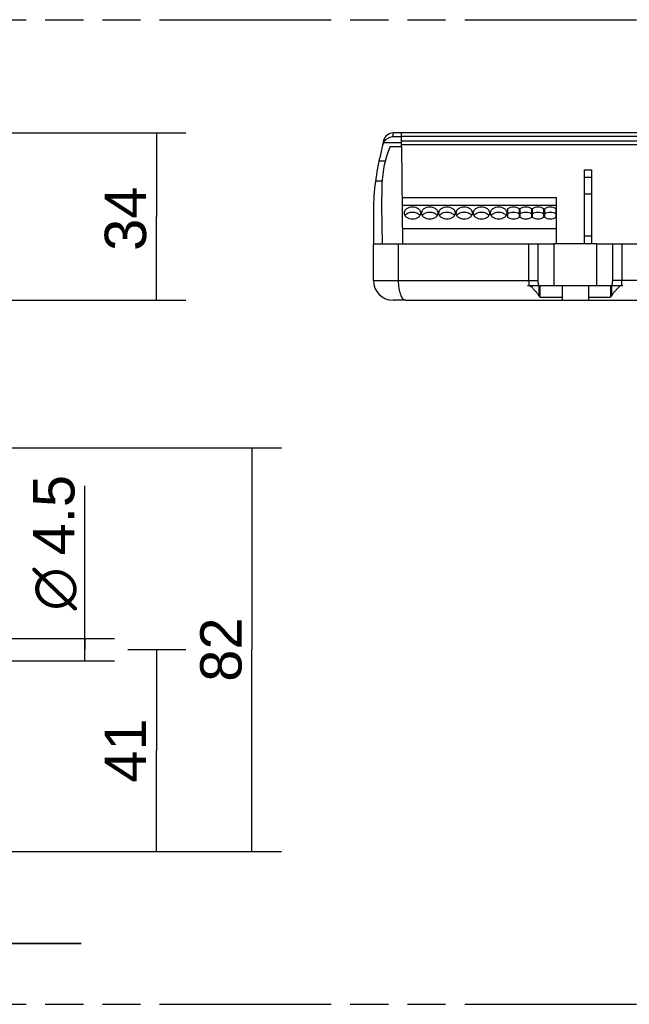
# Model space of a CAD drawing. Header units: millimetres. Extents: x 0 to 210, y 0 to 297.
# Tile 5 of 11: x 105 to 136, y 133 to 183. Entities that reach past the tile are written whole.
import ezdxf
from ezdxf.enums import TextEntityAlignment as Align

# ---------------------------------------------------------------- set-up
doc = ezdxf.new("R2010")
doc.units = ezdxf.units.MM
doc.header["$LTSCALE"] = 19.36
doc.linetypes.add('PHANTOM', pattern=[0.8, 0.45, -0.05, 0.1, -0.05, 0.1, -0.05])
doc.layers.get('0').update_dxf_attribs({"linetype": 'CONTINUOUS'})
for name, color, linetype in [('DEFAULT_3', 7, 'PHANTOM'), ('Z_AXIS', 7, 'CONTINUOUS'), ('Z_DIM_3D', 7, 'CONTINUOUS')]:
    doc.layers.add(name, color=color, linetype=linetype)
doc.styles.add('TEXTSTYLE_3', font='helveticaneueltw1g-ltcn.otf')
doc.styles.add('TEXTSTYLE_4', font='gdt', dxfattribs={"width": 0.7})
doc.dimstyles.new('DIMSTYLE_1', dxfattribs={"dimtxt": 2.1, "dimasz": 3.5, "dimexe": 1.5, "dimexo": 0, "dimgap": 0.525, "dimtad": 1, "dimdec": 1, "dimlfac": 4, "dimdsep": 46, "dimtxsty": 'TEXTSTYLE_3', "dimcen": 0.09, "dimclrt": 5, "dimadec": 0, "dimazin": 0, "dimtp": 0.1, "dimtm": 0.1, "dimtfac": 1, "dimtdec": 1, "dimtofl": 0, "dimtmove": 0, "dimatfit": 3, "dimfxl": 0, "dimtolj": 1, "dimarcsym": 0})
doc.dimstyles.new('DIMSTYLE_2', dxfattribs={"dimtxt": 2.1, "dimasz": 3.5, "dimexe": 1.5, "dimexo": 0, "dimgap": 0.525, "dimtad": 1, "dimdec": 1, "dimlfac": 4, "dimdsep": 46, "dimtxsty": 'TEXTSTYLE_3', "dimcen": 0.09, "dimclrt": 5, "dimadec": 0, "dimazin": 0, "dimtp": 0.3, "dimtm": 0.3, "dimtfac": 1, "dimtdec": 1, "dimtofl": 0, "dimtmove": 0, "dimatfit": 3, "dimfxl": 0, "dimtolj": 1, "dimarcsym": 0})
doc.dimstyles.new('DIMSTYLE_3', dxfattribs={"dimtxt": 2.1, "dimasz": 3.5, "dimexe": 1.5, "dimexo": 0, "dimgap": 0.525, "dimtad": 1, "dimdec": 1, "dimlfac": 4, "dimdsep": 46, "dimtxsty": 'TEXTSTYLE_3', "dimcen": 0.09, "dimclrt": 5, "dimadec": 0, "dimazin": 0, "dimtp": 0.5, "dimtm": 0.5, "dimtfac": 1, "dimtdec": 1, "dimtofl": 0, "dimtmove": 0, "dimatfit": 3, "dimfxl": 0, "dimtolj": 1, "dimarcsym": 0})

# ---------------------------------------------------------------- blocks, each defined once
blk = doc.blocks.new('*D2')
at = {"layer": 'Z_DIM_3D', "color": 2, "linetype": 'Continuous'}
for p, q in [((101.813, 176.93), (113.417, 176.93)), ((111.917, 176.93), (111.917, 172.68)), ((111.917, 168.43), (111.917, 172.68)), ((100.69, 168.43), (113.417, 168.43))]:
    blk.add_line(p, q, dxfattribs=at)
at = {"layer": 'Z_DIM_3D', "color": 5, "linetype": 'Continuous', "style": 'TEXTSTYLE_3'}
blk.add_text('34', height=2.1, rotation=90, dxfattribs=at).set_placement((111.392, 172.573), align=Align.CENTER)
blk = doc.blocks.new('_NONE')
blk = doc.blocks.new('*D3')
at = {"layer": 'Z_DIM_3D', "color": 2, "linetype": 'Continuous'}
for p, q in [((100.69, 160.942), (118.265, 160.942)), ((116.765, 160.942), (116.765, 150.692)), ((116.765, 140.442), (116.765, 150.692)), ((100.69, 140.442), (118.265, 140.442))]:
    blk.add_line(p, q, dxfattribs=at)
at = {"layer": 'Z_DIM_3D', "color": 5, "linetype": 'Continuous', "style": 'TEXTSTYLE_3'}
blk.add_text('82', height=2.1, rotation=90, dxfattribs=at).set_placement((116.24, 150.692), align=Align.CENTER)
blk = doc.blocks.new('*D4')
at = {"layer": 'Z_DIM_3D', "color": 2, "linetype": 'Continuous'}
for p, q in [((59.34, 150.692), (59.34, 134.262)), ((103.09, 150.692), (103.09, 134.262)), ((59.34, 135.762), (54.34, 135.762)), ((54.34, 135.762), (81.215, 135.762)), ((108.09, 135.762), (81.215, 135.762)), ((103.09, 135.762), (108.09, 135.762))]:
    blk.add_line(p, q, dxfattribs=at)
at = {"layer": 'Z_DIM_3D', "color": 5, "linetype": 'Continuous', "style": 'TEXTSTYLE_3'}
blk.add_text('175', height=2.1, dxfattribs=at).set_placement((81.215, 136.287), align=Align.CENTER)
blk = doc.blocks.new('*D6')
at = {"layer": 'Z_DIM_3D', "color": 2, "linetype": 'Continuous'}
for p, q in [((108.281, 150.692), (108.281, 159.008)), ((103.09, 151.255), (109.781, 151.255)), ((108.281, 151.255), (108.281, 150.692)), ((108.281, 150.13), (108.281, 150.692)), ((103.09, 150.13), (109.781, 150.13))]:
    blk.add_line(p, q, dxfattribs=at)
at = {"layer": 'Z_DIM_3D', "color": 5, "linetype": 'Continuous'}
for s, style, p in [('4.5', 'TEXTSTYLE_3', (107.756, 155.482)), ('n', 'TEXTSTYLE_4', (107.756, 152.682))]:
    blk.add_text(s, height=2.1, rotation=90, dxfattribs=dict(at, style=style)).set_placement(p)
blk = doc.blocks.new('*D7')
at = {"layer": 'Z_DIM_3D', "color": 2, "linetype": 'Continuous'}
for p, q in [((103.09, 150.692), (103.093, 150.692)), ((110.468, 150.692), (113.417, 150.692)), ((111.917, 150.692), (111.917, 145.567)), ((111.917, 140.442), (111.917, 145.567)), ((100.69, 140.442), (113.417, 140.442))]:
    blk.add_line(p, q, dxfattribs=at)
at = {"layer": 'Z_DIM_3D', "color": 5, "linetype": 'Continuous', "style": 'TEXTSTYLE_3'}
blk.add_text('41', height=2.1, rotation=90, dxfattribs=at).set_placement((111.392, 145.567), align=Align.CENTER)

msp = doc.modelspace()

# ---------------------------------------------------------------- linework, layer by layer
at = {"color": 9, "linetype": 'Continuous'}
for p, q in [((123.898, 176.745), (124.359, 176.745)), ((142.002, 176.743), (124.359, 176.743)), ((124.361, 176.532), (142, 176.532)), ((123.456, 176.451), (124.361, 176.451)), ((124.362, 176.348), (141.998, 176.348)), ((124.213, 169.43), (124.213, 171.305)), ((130.816, 169.43), (130.816, 171.305)), ((131.296, 169.43), (131.296, 171.305)), ((135.064, 171.305), (135.064, 169.43)), ((135.544, 171.305), (135.544, 169.43)), ((122.93, 169.43), (131.296, 169.43)), ((143.43, 169.43), (135.064, 169.43))]:
    msp.add_line(p, q, dxfattribs=at)
at = {"color": 7, "linetype": 'Continuous'}
for p, q in [((142.42, 176.93), (123.94, 176.93)), ((124.363, 176.242), (124.357, 176.93)), ((123.776, 176.242), (124.363, 176.242)), ((132.23, 173.637), (124.386, 173.637)), ((132.23, 171.305), (132.23, 173.637)), ((133.655, 171.305), (133.655, 173.835)), ((134.03, 171.305), (134.03, 173.835)), ((132.23, 173.237), (124.389, 173.237)), ((132.23, 172.062), (124.4, 172.062)), ((133.655, 171.705), (134.03, 171.705)), ((122.93, 169.43), (122.93, 171.305)), ((124.213, 171.305), (132.098, 171.305)), ((134.263, 171.305), (142.148, 171.305)), ((124.571, 168.43), (123.93, 168.43))]:
    msp.add_line(p, q, dxfattribs=at)
for centre, radius, start, end in [((123.94, 176.43), 0.5, 90, 167), ((123.93, 169.43), 1, 180, 270)]:
    msp.add_arc(centre, radius, start, end, dxfattribs=at)
at = {"color": 9, "linetype": 'Continuous'}
msp.add_open_spline([(124.571, 168.43), (124.547, 168.43), (124.493, 168.447), (124.426, 168.51), (124.365, 168.605), (124.313, 168.729), (124.269, 168.88), (124.225, 169.115), (124.213, 169.303), (124.213, 169.43)], degree=3, knots=[0, 0, 0, 0, 0.064491, 0.1428, 0.241694, 0.362298, 0.502664, 0.65909, 1, 1, 1, 1], dxfattribs=at)
at = {"layer": 'DEFAULT_3', "color": 91, "linetype": 'PHANTOM', "true_color": 0x80ff80}
for p, q in [((50.129, 182.68), (150.129, 182.68)), ((50.129, 132.68), (150.129, 132.68))]:
    msp.add_line(p, q, dxfattribs=at)
at = {"layer": 'Z_AXIS', "color": 7, "linetype": 'Continuous'}
for p, q in [((123.453, 176.543), (123.251, 175.665)), ((124.363, 176.242), (124.406, 171.305)), ((133.655, 173.835), (133.655, 175.055)), ((133.655, 175.055), (134.03, 175.055)), ((134.03, 173.835), (134.03, 175.055)), ((123.353, 174.152), (123.336, 173.221)), ((133.655, 173.835), (134.03, 173.835)), ((123.336, 173.221), (123.37, 171.305)), ((129.743, 173.074), (129.743, 172.649)), ((130.343, 172.649), (130.343, 173.074)), ((130.368, 173.074), (130.368, 172.649)), ((130.968, 172.649), (130.968, 173.074)), ((130.993, 173.074), (130.993, 172.649)), ((131.593, 172.649), (131.593, 173.074)), ((131.618, 173.074), (131.618, 172.649)), ((132.218, 172.649), (132.218, 173.074)), ((122.93, 172.853), (122.93, 171.305)), ((122.93, 171.305), (124.213, 171.305)), ((134.263, 171.305), (132.098, 171.305)), ((130.76, 169.18), (130.822, 169.18)), ((130.822, 169.175), (130.807, 169.177)), ((130.822, 169.18), (131.335, 169.18)), ((130.822, 169.18), (130.822, 169.175)), ((131.335, 169.18), (131.335, 168.664)), ((131.39, 169.18), (134.97, 169.18)), ((131.39, 169.18), (131.39, 168.591)), ((132.511, 169.18), (132.511, 168.43)), ((133.849, 169.18), (133.849, 168.43)), ((134.97, 169.18), (134.97, 168.591)), ((135.027, 169.18), (135.025, 169.18)), ((135.025, 169.18), (135.025, 168.664)), ((135.039, 169.18), (135.538, 169.18)), ((135.538, 169.18), (135.538, 169.175)), ((135.538, 169.18), (135.554, 169.18)), ((135.554, 169.18), (135.6, 169.18)), ((131.39, 168.591), (132.511, 168.591)), ((133.849, 168.591), (134.97, 168.591)), ((124.571, 168.43), (141.789, 168.43))]:
    msp.add_line(p, q, dxfattribs=at)
at = {"layer": 'Z_AXIS', "color": 9, "linetype": 'Continuous'}
for p, q in [((123.941, 176.93), (123.898, 176.745)), ((123.215, 175.507), (123.535, 175.507)), ((133.655, 174.685), (134.03, 174.685)), ((123.038, 174.491), (123.368, 174.491)), ((132.098, 171.305), (132.098, 169.18)), ((134.263, 171.305), (134.263, 169.18)), ((135.027, 169.18), (135.039, 169.18))]:
    msp.add_line(p, q, dxfattribs=at)
at = {"layer": 'Z_AXIS', "color": 7, "linetype": 'Continuous'}
for centre, radius, start, end in [((129.227, 174.05), 5.875, 158.0959, 179), ((123.954, 176.17), 0.572, 150.6434, 166.9806), ((123.962, 176.165), 0.581, 145.6879, 150.5735), ((135.43, 172.853), 12.5, 167, 180), ((129.968, 172.49), 0.391, 124.2833, 125.1692), ((131.227, 174.708), 5.547, 265.1723, 265.6545), ((130.801, 169.026), 0.151, 80.9348, 82.0171), ((135.13, 174.748), 5.588, 274.1868, 274.8264)]:
    msp.add_arc(centre, radius, start, end, dxfattribs=at)
at = {"layer": 'Z_AXIS', "color": 9, "linetype": 'Continuous'}
for centre, radius, start, end in [((133.778, 169.428), 2.962, 179.9559, 184.7967), ((132.54, 169.43), 3.005, 355.2372, 0.0101)]:
    msp.add_arc(centre, radius, start, end, dxfattribs=at)
at = {"layer": 'Z_AXIS', "color": 7, "linetype": 'Continuous'}
for points, knots in [([(123.482, 176.493), (123.531, 176.565), (123.657, 176.683), (123.82, 176.737), (123.898, 176.745)], [0, 0, 0, 0, 0.528321, 1, 1, 1, 1]), ([(125.343, 172.862), (125.343, 172.901), (125.317, 172.987), (125.218, 173.085), (125.079, 173.148), (124.918, 173.17), (124.757, 173.148), (124.618, 173.085), (124.519, 172.987), (124.493, 172.901), (124.493, 172.862)], [0, 0, 0, 0, 0.104736, 0.222329, 0.356015, 0.5, 0.643985, 0.777671, 0.895264, 1, 1, 1, 1]), ([(126.218, 172.862), (126.218, 172.901), (126.192, 172.987), (126.093, 173.085), (125.954, 173.148), (125.793, 173.17), (125.632, 173.148), (125.493, 173.085), (125.394, 172.987), (125.368, 172.901), (125.368, 172.862)], [0, 0, 0, 0, 0.104736, 0.222329, 0.356015, 0.5, 0.643985, 0.777671, 0.895264, 1, 1, 1, 1]), ([(127.093, 172.862), (127.093, 172.901), (127.067, 172.987), (126.968, 173.085), (126.829, 173.148), (126.668, 173.17), (126.507, 173.148), (126.368, 173.085), (126.269, 172.987), (126.243, 172.901), (126.243, 172.862)], [0, 0, 0, 0, 0.104736, 0.222329, 0.356015, 0.5, 0.643985, 0.777671, 0.895264, 1, 1, 1, 1]), ([(127.968, 172.862), (127.968, 172.901), (127.942, 172.987), (127.843, 173.085), (127.704, 173.148), (127.543, 173.17), (127.382, 173.148), (127.243, 173.085), (127.144, 172.987), (127.118, 172.901), (127.118, 172.862)], [0, 0, 0, 0, 0.104736, 0.222329, 0.356015, 0.5, 0.643985, 0.777671, 0.895264, 1, 1, 1, 1]), ([(128.843, 172.862), (128.843, 172.901), (128.817, 172.987), (128.718, 173.085), (128.579, 173.148), (128.418, 173.17), (128.257, 173.148), (128.118, 173.085), (128.019, 172.987), (127.993, 172.901), (127.993, 172.862)], [0, 0, 0, 0, 0.104736, 0.222329, 0.356015, 0.5, 0.643985, 0.777671, 0.895264, 1, 1, 1, 1]), ([(129.718, 172.862), (129.718, 172.901), (129.692, 172.987), (129.593, 173.085), (129.454, 173.148), (129.293, 173.17), (129.132, 173.148), (128.993, 173.085), (128.894, 172.987), (128.868, 172.901), (128.868, 172.862)], [0, 0, 0, 0, 0.104736, 0.222329, 0.356015, 0.5, 0.643985, 0.777671, 0.895264, 1, 1, 1, 1]), ([(130.343, 173.074), (130.258, 173.135), (130.043, 173.19), (129.828, 173.135), (129.743, 173.074)], [0, 0, 0, 0, 0.499999, 1, 1, 1, 1]), ([(130.968, 173.074), (130.883, 173.135), (130.668, 173.19), (130.453, 173.135), (130.368, 173.074)], [0, 0, 0, 0, 0.499999, 1, 1, 1, 1]), ([(131.593, 173.074), (131.508, 173.135), (131.293, 173.19), (131.078, 173.135), (130.993, 173.074)], [0, 0, 0, 0, 0.499999, 1, 1, 1, 1]), ([(132.218, 173.074), (132.133, 173.135), (131.918, 173.19), (131.703, 173.135), (131.618, 173.074)], [0, 0, 0, 0, 0.499999, 1, 1, 1, 1]), ([(124.493, 172.862), (124.493, 172.822), (124.519, 172.736), (124.618, 172.638), (124.757, 172.575), (124.918, 172.554), (125.079, 172.575), (125.218, 172.638), (125.317, 172.736), (125.343, 172.822), (125.343, 172.862)], [0, 0, 0, 0, 0.104736, 0.222329, 0.356015, 0.5, 0.643985, 0.777671, 0.895264, 1, 1, 1, 1]), ([(125.299, 172.729), (125.261, 172.783), (125.138, 172.871), (124.918, 172.911), (124.697, 172.871), (124.574, 172.783), (124.536, 172.729)], [0, 0, 0, 0, 0.232329, 0.5, 0.767671, 1, 1, 1, 1]), ([(125.368, 172.862), (125.368, 172.822), (125.394, 172.736), (125.493, 172.638), (125.632, 172.575), (125.793, 172.554), (125.954, 172.575), (126.093, 172.638), (126.192, 172.736), (126.218, 172.822), (126.218, 172.862)], [0, 0, 0, 0, 0.104736, 0.222329, 0.356015, 0.5, 0.643985, 0.777671, 0.895264, 1, 1, 1, 1]), ([(126.174, 172.729), (126.136, 172.783), (126.013, 172.871), (125.793, 172.911), (125.572, 172.871), (125.449, 172.783), (125.411, 172.729)], [0, 0, 0, 0, 0.232329, 0.5, 0.767671, 1, 1, 1, 1]), ([(126.243, 172.862), (126.243, 172.822), (126.269, 172.736), (126.368, 172.638), (126.507, 172.575), (126.668, 172.554), (126.829, 172.575), (126.968, 172.638), (127.067, 172.736), (127.093, 172.822), (127.093, 172.862)], [0, 0, 0, 0, 0.104736, 0.222329, 0.356015, 0.5, 0.643985, 0.777671, 0.895264, 1, 1, 1, 1]), ([(127.049, 172.729), (127.011, 172.783), (126.888, 172.871), (126.668, 172.911), (126.447, 172.871), (126.324, 172.783), (126.286, 172.729)], [0, 0, 0, 0, 0.232329, 0.5, 0.767671, 1, 1, 1, 1]), ([(127.118, 172.862), (127.118, 172.822), (127.144, 172.736), (127.243, 172.638), (127.382, 172.575), (127.543, 172.554), (127.704, 172.575), (127.843, 172.638), (127.942, 172.736), (127.968, 172.822), (127.968, 172.862)], [0, 0, 0, 0, 0.104736, 0.222329, 0.356015, 0.5, 0.643985, 0.777671, 0.895264, 1, 1, 1, 1]), ([(127.924, 172.729), (127.886, 172.783), (127.763, 172.871), (127.543, 172.911), (127.322, 172.871), (127.199, 172.783), (127.161, 172.729)], [0, 0, 0, 0, 0.232329, 0.5, 0.767671, 1, 1, 1, 1]), ([(127.993, 172.862), (127.993, 172.822), (128.019, 172.736), (128.118, 172.638), (128.257, 172.575), (128.418, 172.554), (128.579, 172.575), (128.718, 172.638), (128.817, 172.736), (128.843, 172.822), (128.843, 172.862)], [0, 0, 0, 0, 0.104736, 0.222329, 0.356015, 0.5, 0.643985, 0.777671, 0.895264, 1, 1, 1, 1]), ([(128.799, 172.729), (128.761, 172.783), (128.638, 172.871), (128.418, 172.911), (128.197, 172.871), (128.074, 172.783), (128.036, 172.729)], [0, 0, 0, 0, 0.232329, 0.5, 0.767671, 1, 1, 1, 1]), ([(128.868, 172.862), (128.868, 172.822), (128.894, 172.736), (128.993, 172.638), (129.132, 172.575), (129.293, 172.554), (129.454, 172.575), (129.593, 172.638), (129.692, 172.736), (129.718, 172.822), (129.718, 172.862)], [0, 0, 0, 0, 0.104736, 0.222329, 0.356015, 0.5, 0.643985, 0.777671, 0.895264, 1, 1, 1, 1]), ([(129.674, 172.729), (129.636, 172.783), (129.513, 172.871), (129.293, 172.911), (129.072, 172.871), (128.949, 172.783), (128.911, 172.729)], [0, 0, 0, 0, 0.232329, 0.5, 0.767671, 1, 1, 1, 1]), ([(129.743, 172.649), (129.828, 172.589), (130.043, 172.533), (130.258, 172.589), (130.343, 172.649)], [0, 0, 0, 0, 0.500001, 1, 1, 1, 1]), ([(130.343, 172.809), (130.258, 172.869), (130.046, 172.924), (129.833, 172.871), (129.748, 172.813)], [0, 0, 0, 0, 0.499214, 1, 1, 1, 1]), ([(130.968, 172.809), (130.883, 172.869), (130.668, 172.925), (130.453, 172.869), (130.368, 172.809)], [0, 0, 0, 0, 0.499999, 1, 1, 1, 1]), ([(130.368, 172.649), (130.453, 172.589), (130.668, 172.533), (130.883, 172.589), (130.968, 172.649)], [0, 0, 0, 0, 0.500001, 1, 1, 1, 1]), ([(131.593, 172.809), (131.508, 172.869), (131.293, 172.925), (131.078, 172.869), (130.993, 172.809)], [0, 0, 0, 0, 0.499999, 1, 1, 1, 1]), ([(130.993, 172.649), (131.078, 172.589), (131.293, 172.533), (131.508, 172.589), (131.593, 172.649)], [0, 0, 0, 0, 0.500001, 1, 1, 1, 1]), ([(132.218, 172.809), (132.133, 172.869), (131.918, 172.925), (131.703, 172.869), (131.618, 172.809)], [0, 0, 0, 0, 0.499999, 1, 1, 1, 1]), ([(131.618, 172.649), (131.703, 172.589), (131.918, 172.533), (132.133, 172.589), (132.218, 172.649)], [0, 0, 0, 0, 0.500001, 1, 1, 1, 1]), ([(131.335, 168.664), (131.308, 168.706), (131.246, 168.792), (131.141, 168.921), (131.042, 169.031), (130.951, 169.113), (130.899, 169.149), (130.87, 169.162)], [0, 0, 0, 0, 0.217614, 0.463724, 0.727032, 0.862762, 1, 1, 1, 1]), ([(135.492, 169.162), (135.463, 169.15), (135.41, 169.114), (135.319, 169.032), (135.22, 168.922), (135.114, 168.792), (135.052, 168.706), (135.025, 168.664)], [0, 0, 0, 0, 0.137219, 0.272957, 0.536293, 0.782423, 1, 1, 1, 1]), ([(131.39, 168.591), (131.385, 168.596), (131.366, 168.62), (131.348, 168.644), (131.335, 168.664)], [0, 0, 0, 0, 0.242024, 1, 1, 1, 1]), ([(135.025, 168.664), (135.021, 168.657), (135.004, 168.632), (134.985, 168.608), (134.97, 168.591)], [0, 0, 0, 0, 0.258138, 1, 1, 1, 1])]:
    msp.add_open_spline(points, degree=3, knots=knots, dxfattribs=at)
for points in [[(130.87, 169.162), (130.856, 169.168), (130.841, 169.173), (130.825, 169.175)], [(135.515, 169.171), (135.507, 169.168), (135.5, 169.165), (135.492, 169.162)], [(135.538, 169.175), (135.53, 169.174), (135.523, 169.173), (135.515, 169.171)]]:
    msp.add_open_spline(points, degree=3, dxfattribs=at)
at = {"layer": 'Z_AXIS', "color": 9, "linetype": 'Continuous'}
for points, knots in [([(131.333, 169.18), (131.327, 169.199), (131.305, 169.281), (131.296, 169.366), (131.296, 169.43)], [0, 0, 0, 0, 0.237216, 1, 1, 1, 1]), ([(135.064, 169.43), (135.064, 169.408), (135.061, 169.324), (135.046, 169.24), (135.027, 169.18)], [0, 0, 0, 0, 0.260046, 1, 1, 1, 1])]:
    msp.add_open_spline(points, degree=3, knots=knots, dxfattribs=at)

# ---------------------------------------------------------------- dimensions: what is measured, and where the dimension line sits
at = {"layer": 'Z_DIM_3D', "color": 2, "linetype": 'Continuous'}
for base, p1, p2, angle, dimstyle, picture, middle in [((111.917, 168.43), (101.813, 176.93), (100.69, 168.43), 270, 'DIMSTYLE_2', '*D2', (111.917, 172.573)), ((116.765, 140.442), (100.69, 160.942), (100.69, 140.442), 270, 'DIMSTYLE_2', '*D3', (116.765, 150.692)), ((59.34, 135.762), (103.09, 150.692), (59.34, 150.692), 180, 'DIMSTYLE_3', '*D4', (81.215, 135.762)), ((111.917, 150.692), (100.69, 140.442), (103.09, 150.692), 90, 'DIMSTYLE_2', '*D7', (111.917, 145.567))]:
    dim = msp.add_linear_dim(base=base, p1=p1, p2=p2, angle=angle, dimstyle=dimstyle, override={"dimblk1": 'NONE', "dimblk2": 'NONE', "dimsah": 1}, dxfattribs=at)
    dim.commit()
    dim.dimension.update_dxf_attribs({"geometry": picture, "text_midpoint": middle, "dimtype": 160})
dim = msp.add_linear_dim(base=(108.281, 150.13), p1=(103.09, 151.255), p2=(103.09, 150.13), angle=270, text='%%c<>', dimstyle='DIMSTYLE_1', override={"dimblk1": 'NONE', "dimblk2": 'NONE', "dimsah": 1}, dxfattribs=at)
dim.commit()
dim.dimension.update_dxf_attribs({"geometry": '*D6', "text_midpoint": (108.281, 155.845), "dimtype": 160})

doc.saveas('drawing.dxf')
